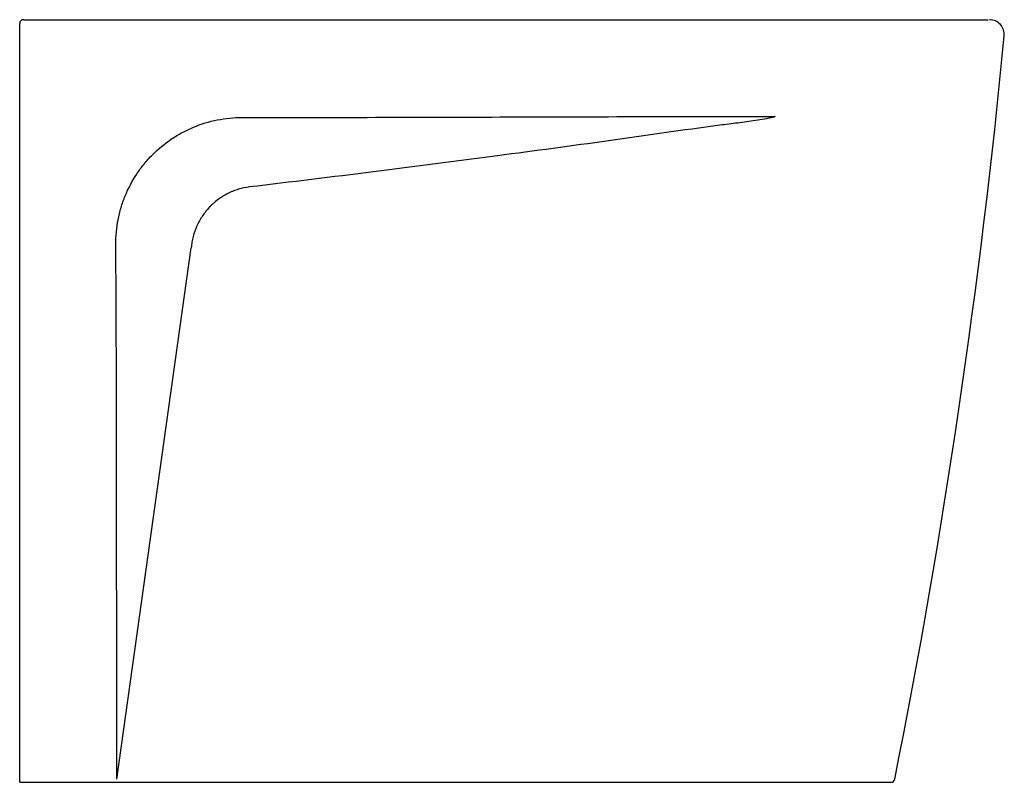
# Model space of a CAD drawing. Header units: millimetres. Extents: x 7526.915 to 7527.444, y 2729.962 to 2730.372.
import ezdxf

# ---------------------------------------------------------------- set-up
doc = ezdxf.new("R2010")
doc.units = ezdxf.units.MM
doc.layers.add('SANINDUSA', color=3, linetype='Continuous')

msp = doc.modelspace()

# ---------------------------------------------------------------- linework, layer by layer
at = {"layer": 'SANINDUSA'}
for p, q in [((7526.966874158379, 2729.963526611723), (7527.006833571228, 2730.249158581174)), ((7526.914633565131, 2729.961820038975), (7527.382993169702, 2729.961820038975))]:
    msp.add_line(p, q, dxfattribs=at)
for centre, radius, start, end in [((7526.916633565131, 2730.369820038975), 0.001999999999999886, 90, 180), ((7527.435838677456, 2730.363820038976), 0.008000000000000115, 354.5176136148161, 90), ((7523.465228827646, 2730.744779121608), 3.996843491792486, 348.7265474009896, 354.5195436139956), ((7527.382993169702, 2729.963820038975), 0.001999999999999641, 270, 348.7287694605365)]:
    msp.add_arc(centre, radius, start, end, dxfattribs=at)
for points, knots in [([(7526.916633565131, 2730.371820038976), (7526.991200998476, 2730.371820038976), (7527.06576840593, 2730.371820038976), (7527.177619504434, 2730.371820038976), (7527.21490320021, 2730.371820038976), (7527.270828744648, 2730.371820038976), (7527.289470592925, 2730.371820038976), (7527.317433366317, 2730.371820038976), (7527.331414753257, 2730.371820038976), (7527.347726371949, 2730.371820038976), (7527.355882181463, 2730.371820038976), (7527.359960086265, 2730.371820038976), (7527.361707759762, 2730.371820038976), (7527.362872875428, 2730.371820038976), (7527.363455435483, 2730.371820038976), (7527.364037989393, 2730.371820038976)], [0, 0, 0, 0, 0.5000000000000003, 0.5000000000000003, 0.7500000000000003, 0.7500000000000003, 0.8750000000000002, 0.8750000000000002, 0.9375000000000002, 0.9687500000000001, 0.9843749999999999, 0.9921875, 0.99609375, 0.99609375, 1, 1, 1, 1]), ([(7527.3640379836, 2730.371820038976), (7527.366376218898, 2730.371820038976), (7527.371052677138, 2730.371820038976), (7527.378337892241, 2730.371820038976), (7527.385810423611, 2730.371820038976), (7527.393338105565, 2730.371820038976), (7527.400493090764, 2730.371820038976), (7527.407167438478, 2730.371820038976), (7527.413293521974, 2730.371820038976), (7527.418800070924, 2730.371820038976), (7527.42359289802, 2730.371820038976), (7527.427634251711, 2730.371820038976), (7527.430880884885, 2730.371820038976), (7527.43323903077, 2730.371820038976), (7527.434795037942, 2730.371820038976), (7527.435074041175, 2730.371820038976), (7527.435213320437, 2730.371820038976)], [0, 0, 0, 0, 0.06334380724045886, 0.1266872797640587, 0.199446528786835, 0.2724372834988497, 0.345196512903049, 0.4178881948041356, 0.4908116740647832, 0.563504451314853, 0.6361771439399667, 0.709081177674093, 0.7817530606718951, 0.8544252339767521, 0.927328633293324, 1, 1, 1, 1]), ([(7526.914633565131, 2730.363533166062), (7526.914633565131, 2730.363941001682), (7526.914633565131, 2730.364343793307), (7526.914633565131, 2730.364940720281), (7526.914633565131, 2730.365138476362), (7526.914633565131, 2730.365531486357), (7526.914633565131, 2730.365726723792), (7526.914633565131, 2730.366295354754), (7526.914633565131, 2730.366656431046), (7526.914633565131, 2730.367171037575), (7526.914633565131, 2730.367338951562), (7526.914633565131, 2730.367659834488), (7526.914633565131, 2730.367812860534), (7526.914633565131, 2730.368250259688), (7526.914633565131, 2730.368513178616), (7526.914633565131, 2730.368979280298), (7526.914633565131, 2730.369174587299), (7526.914633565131, 2730.369412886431), (7526.914633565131, 2730.369483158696), (7526.914633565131, 2730.369604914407), (7526.914633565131, 2730.369656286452), (7526.914633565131, 2730.369778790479), (7526.914633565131, 2730.369820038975), (7526.914633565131, 2730.369820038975)], [0, 0, 0, 0, 0.1250000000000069, 0.1250000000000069, 0.1875000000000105, 0.1875000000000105, 0.2500000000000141, 0.2500000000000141, 0.3750000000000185, 0.3750000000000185, 0.4375000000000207, 0.4375000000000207, 0.500000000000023, 0.500000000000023, 0.6250000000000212, 0.6250000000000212, 0.7500000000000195, 0.7500000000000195, 0.8125000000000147, 0.8125000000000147, 0.8750000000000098, 0.8750000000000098, 1, 1, 1, 1]), ([(7526.914633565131, 2729.961820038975), (7526.914633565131, 2729.978461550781), (7526.914633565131, 2729.99511734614), (7526.914633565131, 2730.028458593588), (7526.914633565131, 2730.045144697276), (7526.914633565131, 2730.095239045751), (7526.914633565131, 2730.128686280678), (7526.914633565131, 2730.195668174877), (7526.914633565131, 2730.229197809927), (7526.914633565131, 2730.296326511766), (7526.914633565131, 2730.329916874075), (7526.914633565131, 2730.363533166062)], [0, 0, 0, 0, 0.125, 0.125, 0.25, 0.25, 0.5, 0.5, 0.75, 0.75, 1, 1, 1, 1]), ([(7526.966304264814, 2730.251039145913), (7526.966275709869, 2730.255532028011), (7526.966689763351, 2730.259945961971), (7526.9679432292, 2730.26645399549), (7526.968467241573, 2730.268604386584), (7526.969415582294, 2730.271800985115), (7526.969758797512, 2730.272861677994), (7526.970500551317, 2730.274973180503), (7526.970900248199, 2730.276026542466), (7526.973016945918, 2730.281211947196), (7526.975094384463, 2730.285135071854), (7526.978771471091, 2730.290690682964), (7526.980091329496, 2730.292487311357), (7526.982216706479, 2730.295096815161), (7526.982950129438, 2730.295952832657), (7526.984449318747, 2730.297617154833), (7526.985217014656, 2730.298427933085), (7526.989144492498, 2730.302376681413), (7526.992568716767, 2730.305202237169), (7526.997203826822, 2730.308314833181), (7526.998148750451, 2730.30891619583), (7527.000075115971, 2730.310075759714), (7527.001054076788, 2730.310632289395), (7527.004013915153, 2730.312219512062), (7527.006026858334, 2730.31317364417), (7527.012181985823, 2730.315731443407), (7527.016439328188, 2730.317033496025), (7527.023065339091, 2730.318357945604), (7527.025287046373, 2730.318688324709), (7527.02974992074, 2730.319129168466), (7527.031992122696, 2730.319239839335), (7527.034245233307, 2730.319239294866)], [0, 0, 0, 0, 0.1250000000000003, 0.1250000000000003, 0.1875000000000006, 0.1875000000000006, 0.2187500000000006, 0.2187500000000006, 0.2500000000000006, 0.2500000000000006, 0.3750000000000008, 0.3750000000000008, 0.4375000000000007, 0.4375000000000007, 0.4687500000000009, 0.4687500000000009, 0.500000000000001, 0.500000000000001, 0.6250000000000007, 0.6250000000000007, 0.6562500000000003, 0.6562500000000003, 0.6875000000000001, 0.6875000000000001, 0.75, 0.75, 0.8750000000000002, 0.8750000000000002, 0.9375000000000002, 0.9375000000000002, 1, 1, 1, 1]), ([(7527.034245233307, 2730.319239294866), (7527.058105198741, 2730.319233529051), (7527.081965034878, 2730.319271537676), (7527.129684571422, 2730.319383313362), (7527.153544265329, 2730.319457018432), (7527.201263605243, 2730.319597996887), (7527.225123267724, 2730.31966520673), (7527.272842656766, 2730.319762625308), (7527.296702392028, 2730.319792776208), (7527.320562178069, 2730.31979587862)], [0, 0, 0, 0, 0.25, 0.25, 0.5, 0.5, 0.75, 0.75, 1, 1, 1, 1]), ([(7527.320636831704, 2730.319746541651), (7527.320631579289, 2730.31973807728), (7527.320617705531, 2730.319715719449), (7527.320569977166, 2730.31967181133), (7527.320490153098, 2730.319623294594), (7527.320368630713, 2730.319567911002), (7527.320200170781, 2730.319506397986), (7527.319946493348, 2730.319429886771), (7527.316619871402, 2730.318607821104), (7527.310144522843, 2730.317454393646), (7527.30055152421, 2730.316274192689), (7527.274201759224, 2730.312931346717), (7527.231225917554, 2730.306565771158), (7527.169164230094, 2730.298327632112), (7527.104839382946, 2730.289878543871), (7527.060410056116, 2730.284561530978), (7527.038195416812, 2730.281903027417)], [0, 0, 0, 0, 0.0001046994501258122, 0.0002765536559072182, 0.0006753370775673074, 0.001083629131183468, 0.001680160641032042, 0.002560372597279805, 0.003869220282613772, 0.03771343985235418, 0.07161740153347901, 0.1055240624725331, 0.3170324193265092, 0.5285416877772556, 0.764271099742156, 1, 1, 1, 1]), ([(7527.038195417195, 2730.2819030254), (7527.036147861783, 2730.281663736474), (7527.034152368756, 2730.281246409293), (7527.031233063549, 2730.280367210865), (7527.030272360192, 2730.280031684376), (7527.028850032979, 2730.279464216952), (7527.028379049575, 2730.279264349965), (7527.027443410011, 2730.278842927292), (7527.026977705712, 2730.278620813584), (7527.02468401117, 2730.277464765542), (7527.022952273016, 2730.276393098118), (7527.020502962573, 2730.274574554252), (7527.019711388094, 2730.273932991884), (7527.018561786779, 2730.272916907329), (7527.018184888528, 2730.272569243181), (7527.017443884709, 2730.271855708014), (7527.017080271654, 2730.271490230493), (7527.015310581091, 2730.269634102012), (7527.014035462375, 2730.268045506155), (7527.012328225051, 2730.265511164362), (7527.011793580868, 2730.264640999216), (7527.010794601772, 2730.262848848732), (7527.010329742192, 2730.261924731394), (7527.009066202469, 2730.259123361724), (7527.008388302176, 2730.257202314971), (7527.007616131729, 2730.254241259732), (7527.007399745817, 2730.253240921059), (7527.007051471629, 2730.251212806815), (7527.006920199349, 2730.250187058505), (7527.006833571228, 2730.249158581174)], [0, 0, 0, 0, 0.1249999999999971, 0.1249999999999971, 0.1874999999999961, 0.1874999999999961, 0.2187499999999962, 0.2187499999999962, 0.2499999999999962, 0.2499999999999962, 0.3749999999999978, 0.3749999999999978, 0.4374999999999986, 0.4374999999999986, 0.4687499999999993, 0.4687499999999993, 0.4999999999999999, 0.4999999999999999, 0.6250000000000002, 0.6250000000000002, 0.6875000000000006, 0.6875000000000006, 0.7500000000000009, 0.7500000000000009, 0.8750000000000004, 0.8750000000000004, 0.9375000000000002, 0.9375000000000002, 1, 1, 1, 1]), ([(7526.966874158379, 2729.963526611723), (7526.966716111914, 2730.061211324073), (7526.966753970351, 2730.099102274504), (7526.966690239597, 2730.156021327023), (7526.966648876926, 2730.175009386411), (7526.966516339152, 2730.213006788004), (7526.966425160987, 2730.232017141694), (7526.966304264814, 2730.251039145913)], [0, 0, 0, 0, 0.5, 0.5, 0.75, 0.75, 1, 1, 1, 1])]:
    msp.add_open_spline(points, degree=3, knots=knots, dxfattribs=at)

doc.saveas('drawing.dxf')
